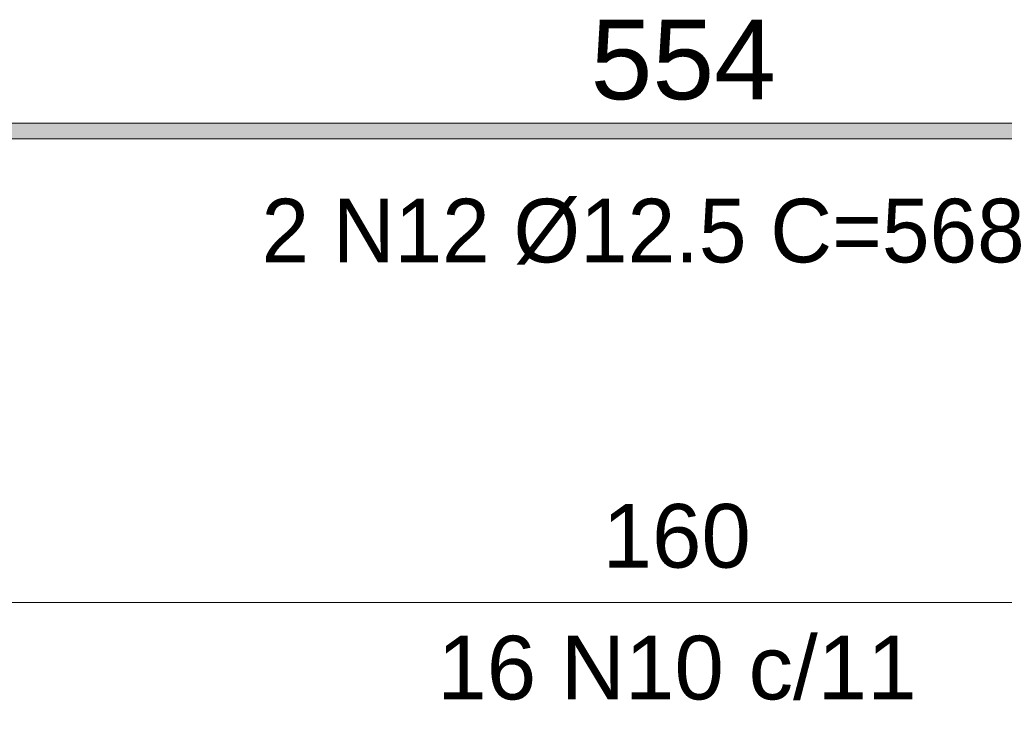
# Model space of a CAD drawing. Header units: centimetres. Extents: x -286 to 6967, y -466 to 803.
# Tile 40 of 73: x 4304 to 4382, y 20 to 75. Entities that reach past the tile are written whole.
import ezdxf

# ---------------------------------------------------------------- set-up
doc = ezdxf.new("R2010")
doc.units = ezdxf.units.CM
for name, color, linetype, lineweight in [('A-ANNO-DIMS', 7, 'Continuous', 9), ('A-ANNO-DIMS-25', 7, 'Continuous', 9), ('S-RBAR-IDEN', 7, 'Continuous', 9), ('S-RBAR-SYMB', 7, 'Continuous', 9)]:
    doc.layers.add(name, color=color, linetype=linetype, lineweight=lineweight)
doc.styles.add('Arial_3', font='arial.ttf', dxfattribs={"height": 6.25})
doc.styles.add('Arial_4', font='arial.ttf', dxfattribs={"height": 5})
doc.dimstyles.new('0-Dss_Azul-2_0mm__Det__', dxfattribs={"dimscale": 30.48, "dimtxt": 5.101297, "dimasz": 0.164042, "dimexe": 0.19685, "dimexo": 0.131234, "dimgap": 0.04101, "dimtad": 1, "dimrnd": 0.01, "dimdsep": 46, "dimtxsty": 'Arial_4', "dimblk1": 'OBLIQUE', "dimblk2": 'OBLIQUE', "dimsah": 1, "dimcen": 0.09, "dimazin": 0, "dimtfac": 1, "dimtdec": 4, "dimtix": 1, "dimtmove": 0, "dimatfit": 3, "dimfxl": 1, "dimtvp": 1, "dimtolj": 1, "dimtzin": 0, "dimarcsym": 2})

# ---------------------------------------------------------------- blocks, each defined once
blk = doc.blocks.new('DIMBLOCK29-VB1 - _30x30_')
at = {"layer": 'A-ANNO-DIMS-25', "color": 5, "true_color": 0x0000ff}
for p, q in [((4275.768, 29.39), (4275.768, 35.39)), ((4435.768, 29.39), (4435.768, 35.39)), ((4275.768, 29.39), (4435.768, 29.39)), ((4275.768, 29.39), (4275.768, 28.926)), ((4435.768, 29.39), (4435.768, 28.926))]:
    blk.add_line(p, q, dxfattribs=at)
at = {"layer": 'A-ANNO-DIMS-25', "color": 5, "lineweight": 35, "true_color": 0x0000ff}
for p, q in [((4275.768, 29.39), (4278.268, 31.89)), ((4435.768, 29.39), (4438.268, 31.89)), ((4275.768, 29.39), (4273.268, 26.89)), ((4435.768, 29.39), (4433.268, 26.89))]:
    blk.add_line(p, q, dxfattribs=at)
at = {"layer": 'A-ANNO-DIMS-25', "color": 0, "char_height": 5, "attachment_point": 1, "line_spacing_factor": 0.941778, "style": 'Arial_4'}
for s, insert, width in [('160', (4349.999, 37.131), 13.84414), ('16 N10 c/11', (4337.011, 26.783), 45.01698)]:
    blk.add_mtext(s, dxfattribs=dict(at, insert=insert, width=width))
blk = doc.blocks.new('_Oblique')
at = {"color": 0, "linetype": 'ByBlock', "lineweight": -2}
blk.add_line((-0.5, -0.5), (0.5, 0.5), dxfattribs=at)

msp = doc.modelspace()

# ---------------------------------------------------------------- hatches: boundary and pattern name
at = {"layer": 'S-RBAR-SYMB', "lineweight": 5, "true_color": 0x7f7f7f}
msp.add_hatch(color=8, dxfattribs=at).paths.add_polyline_path([(4628.893, 67.054), (4628.893, 65.804), (4083.643, 65.804), (4083.643, 67.054)])

# ---------------------------------------------------------------- linework, layer by layer
at = {"layer": 'S-RBAR-SYMB'}
for p, q in [((4628.893, 67.054), (4083.643, 67.054)), ((4628.893, 65.804), (4083.643, 65.804))]:
    msp.add_line(p, q, dxfattribs=at)

# ---------------------------------------------------------------- texts
at = {"layer": 'S-RBAR-IDEN', "insert": (4323.185, 61.106), "char_height": 5, "width": 76.962, "attachment_point": 1, "style": 'Arial_4'}
msp.add_mtext('2 N12 Ø12.5 C=568', dxfattribs=at)
at = {"layer": 'S-RBAR-SYMB', "color": 1, "true_color": 0xff0000, "insert": (4349.057, 75.168), "char_height": 6.25, "width": 17.30517, "attachment_point": 1, "line_spacing_factor": 0.941778, "style": 'Arial_3'}
msp.add_mtext('554', dxfattribs=at)

# ---------------------------------------------------------------- dimensions: what is measured, and where the dimension line sits
at = {"layer": 'A-ANNO-DIMS', "color": 5, "true_color": 0x0000ff}
dim = msp.add_linear_dim(base=(4435.768, 29.39), p1=(4275.768, 32.926), p2=(4435.768, 32.926), text='<>\\X16 N10 c/11', dimstyle='0-Dss_Azul-2_0mm__Det__', override={"dimpost": '<>', "dimfxl": 160}, dxfattribs=at)
dim.commit()
dim.dimension.update_dxf_attribs({"geometry": 'DIMBLOCK29-VB1 - _30x30_', "text_midpoint": (4355.768, 29.39)})

doc.saveas('drawing.dxf')
